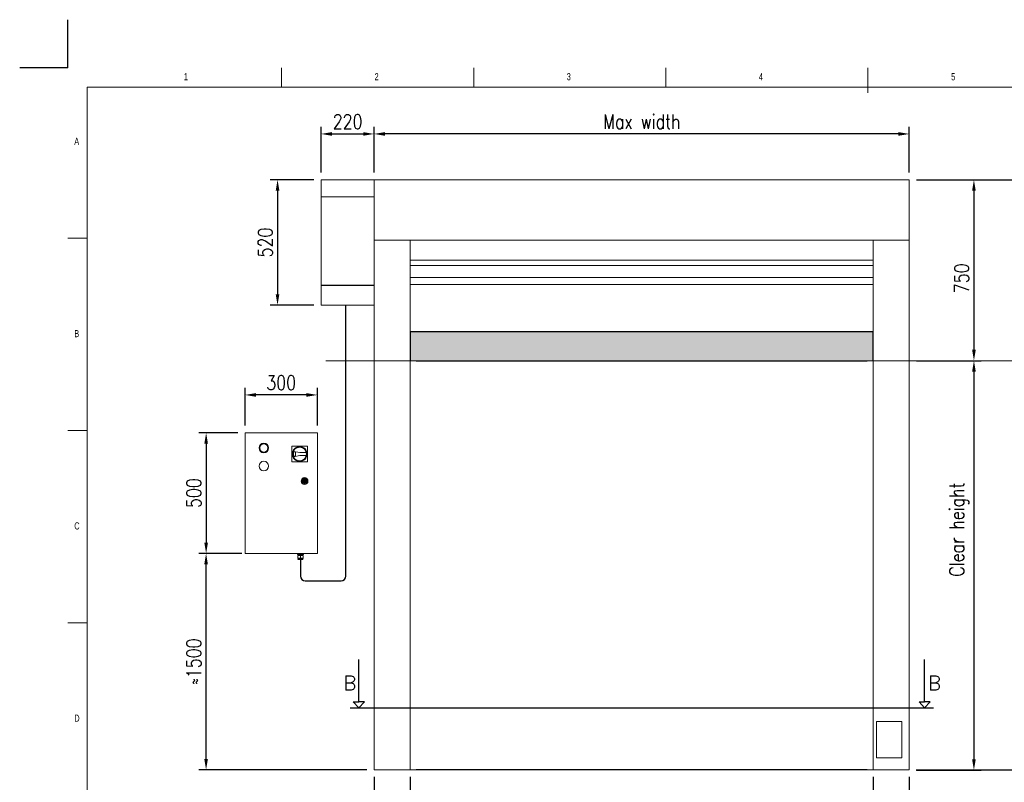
# Model space of a CAD drawing. Header units: millimetres. Extents: x 13750 to 27676, y 16366 to 21368.
# Tile 7 of 8: x 20716 to 24800, y 18205 to 21367. Entities that reach past the tile are written whole.
import ezdxf

# ---------------------------------------------------------------- set-up
doc = ezdxf.new("R2010")
doc.units = ezdxf.units.MM
doc.header["$LTSCALE"] = 50
doc.header["$PDSIZE"] = -1
doc.layers.add('FORMAT', color=7, linetype='Continuous')
doc.styles.add('NYIP', font='romans.shx', dxfattribs={"width": 0.8})
doc.styles.add('SLDTEXTSTYLE0', font='TXT', dxfattribs={"width": 0.75})
doc.dimstyles.new('STANDARD35', dxfattribs={"dimscale": 35, "dimtxt": 2, "dimasz": 1.5, "dimexe": 1, "dimexo": 1, "dimgap": 0.7, "dimtad": 1, "dimdec": 0, "dimdsep": 46, "dimtxsty": 'NYIP', "dimcen": 0, "dimclrd": 1, "dimclre": 1, "dimclrt": 2, "dimadec": 0, "dimazin": 0, "dimtfac": 1, "dimtdec": 0, "dimtix": 1, "dimtmove": 0, "dimatfit": 3, "dimfxl": 0, "dimtvp": 1, "dimtolj": 1, "dimtzin": 0, "dimarcsym": 0})

# ---------------------------------------------------------------- blocks, each defined once
blk = doc.blocks.new('A$C7C9C4F3F')
at = {"color": 7, "lineweight": 5}
blk.add_line((8295, 11245), (8295, 11504), dxfattribs=at)
at = {"layer": 'FORMAT', "color": 7, "lineweight": 5}
for p, q in [((2216, 11304), (2216, 11504)), ((4209, 11504), (4209, 11304)), ((6202, 11304), (6202, 11504)), ((16199, 11304), (199, 11304)), ((199, 11304), (199, 199)), ((199, 9738), (0, 9738)), ((0, 7745), (199, 7745)), ((0, 5752), (199, 5752))]:
    blk.add_line(p, q, dxfattribs=at)
at = {"color": 7, "lineweight": 5, "char_height": 73.8, "attachment_point": 1, "style": 'SLDTEXTSTYLE0'}
for s, insert in [('1', (1203, 11450)), ('2', (3180, 11450)), ('3', (5173, 11450)), ('4', (7166, 11450)), ('5', (9159, 11450)), ('A', (66, 10780)), ('B', (66, 8787)), ('C', (66, 6794)), ('D', (66, 4801))]:
    blk.add_mtext(s, dxfattribs=dict(at, insert=insert))
blk = doc.blocks.new('*D272')
at = {"color": 7, "lineweight": -2}
for p, q in [((24436.4, 20703.4), (24704.4, 20703.4)), ((24674.4, 20658.4), (24674.4, 19998.4)), ((24436.4, 19953.4), (24704.4, 19953.4))]:
    blk.add_line(p, q, dxfattribs=at)
at = {"color": 7}
for points in [[(24681.9, 20658.4), (24666.9, 20658.4), (24674.4, 20703.4)], [(24666.9, 19998.4), (24681.9, 19998.4), (24674.4, 19953.4)]]:
    blk.add_solid(points, dxfattribs=at)
at = {"layer": 'Defpoints', "color": 0}
for p in [(24406.4, 20703.4), (24406.4, 19953.4), (24674.4, 19953.4)]:
    blk.add_point(p, dxfattribs=at)
at = {"color": 7, "lineweight": 0, "insert": (24623.4, 20295), "char_height": 60, "attachment_point": 5, "rotation": 90, "style": 'NYIP'}
blk.add_mtext('\\A1;750', dxfattribs=at)
blk = doc.blocks.new('*D273')
at = {"color": 7, "lineweight": -2}
for p, q in [((24436.4, 19953.4), (24704.4, 19953.4)), ((24674.4, 19908.4), (24674.4, 18300.4)), ((24436.4, 18255.4), (24704.4, 18255.4))]:
    blk.add_line(p, q, dxfattribs=at)
at = {"color": 7}
for points in [[(24681.9, 19908.4), (24666.9, 19908.4), (24674.4, 19953.4)], [(24666.9, 18300.4), (24681.9, 18300.4), (24674.4, 18255.4)]]:
    blk.add_solid(points, dxfattribs=at)
at = {"layer": 'Defpoints', "color": 0}
for p in [(24406.4, 19953.4), (24406.4, 18255.4), (24674.4, 18255.4)]:
    blk.add_point(p, dxfattribs=at)
at = {"color": 7, "lineweight": 0, "insert": (24613.4, 19253.3), "char_height": 60, "attachment_point": 5, "rotation": 90, "style": 'NYIP'}
blk.add_mtext('\\A1;Clear height', dxfattribs=at)
blk = doc.blocks.new('*D274')
at = {"color": 7, "lineweight": -2}
for p, q in [((22336.4, 18227.4), (22336.4, 18000.2)), ((24256.4, 18227.4), (24256.4, 18000.2)), ((24211.4, 18030.2), (22381.4, 18030.2))]:
    blk.add_line(p, q, dxfattribs=at)
at = {"color": 7}
for points in [[(22381.4, 18037.7), (22381.4, 18022.7), (22336.4, 18030.2)], [(24211.4, 18022.7), (24211.4, 18037.7), (24256.4, 18030.2)]]:
    blk.add_solid(points, dxfattribs=at)
at = {"layer": 'Defpoints', "color": 0}
for p in [(22336.4, 18257.4), (24256.4, 18257.4), (22336.4, 18030.2)]:
    blk.add_point(p, dxfattribs=at)
at = {"color": 7, "lineweight": 0, "insert": (23296.4, 18081.2), "char_height": 60, "attachment_point": 5, "style": 'NYIP'}
blk.add_mtext('\\A1;Clear width^J', dxfattribs=at)
blk = doc.blocks.new('*D275')
at = {"color": 7, "lineweight": -2}
for p, q in [((22186.4, 18227.4), (22186.4, 18007.4)), ((22336.4, 18227.4), (22336.4, 18007.4)), ((22186.4, 18037.4), (21982.5, 18037.4)), ((22291.4, 18037.4), (22231.4, 18037.4))]:
    blk.add_line(p, q, dxfattribs=at)
at = {"color": 7}
for points in [[(22231.4, 18044.9), (22231.4, 18029.9), (22186.4, 18037.4)], [(22291.4, 18029.9), (22291.4, 18044.9), (22336.4, 18037.4)]]:
    blk.add_solid(points, dxfattribs=at)
at = {"layer": 'Defpoints', "color": 0}
for p in [(22186.4, 18257.4), (22336.4, 18257.4), (22186.4, 18037.4)]:
    blk.add_point(p, dxfattribs=at)
at = {"color": 7, "lineweight": 0, "insert": (22062, 18088.4), "char_height": 60, "attachment_point": 5, "style": 'NYIP'}
blk.add_mtext('\\A1;150', dxfattribs=at)
blk = doc.blocks.new('*D276')
at = {"color": 7, "lineweight": -2}
for p, q in [((24256.4, 18227.4), (24256.4, 17995.4)), ((24406.4, 18227.4), (24406.4, 17995.4)), ((24301.4, 18025.4), (24361.4, 18025.4)), ((24406.4, 18025.4), (24610.3, 18025.4))]:
    blk.add_line(p, q, dxfattribs=at)
at = {"color": 7}
for points in [[(24301.4, 18032.9), (24301.4, 18017.9), (24256.4, 18025.4)], [(24361.4, 18017.9), (24361.4, 18032.9), (24406.4, 18025.4)]]:
    blk.add_solid(points, dxfattribs=at)
at = {"layer": 'Defpoints', "color": 0}
for p in [(24256.4, 18257.4), (24406.4, 18257.4), (24406.4, 18025.4)]:
    blk.add_point(p, dxfattribs=at)
at = {"color": 7, "lineweight": 0, "insert": (24530.9, 18076.4), "char_height": 60, "attachment_point": 5, "style": 'NYIP'}
blk.add_mtext('\\A1;150', dxfattribs=at)
blk = doc.blocks.new('*D277')
at = {"color": 7, "lineweight": -2}
for p, q in [((21650.8, 19684.4), (21650.8, 19841.4)), ((21905.8, 19811.4), (21695.8, 19811.4)), ((21950.8, 19684.4), (21950.8, 19841.4))]:
    blk.add_line(p, q, dxfattribs=at)
at = {"color": 7}
for points in [[(21695.8, 19818.9), (21695.8, 19803.9), (21650.8, 19811.4)], [(21905.8, 19803.9), (21905.8, 19818.9), (21950.8, 19811.4)]]:
    blk.add_solid(points, dxfattribs=at)
at = {"layer": 'Defpoints', "color": 0}
for p in [(21650.8, 19811.4), (21650.8, 19654.4), (21950.8, 19654.4)]:
    blk.add_point(p, dxfattribs=at)
at = {"color": 7, "lineweight": 0, "insert": (21800.8, 19862.4), "char_height": 60, "attachment_point": 5, "style": 'NYIP'}
blk.add_mtext('\\A1;300', dxfattribs=at)
blk = doc.blocks.new('*D278')
at = {"color": 7, "lineweight": -2}
for p, q in [((21620.8, 19654.4), (21459.5, 19654.4)), ((21489.5, 19609.4), (21489.5, 19199.4)), ((21620.8, 19154.4), (21459.5, 19154.4))]:
    blk.add_line(p, q, dxfattribs=at)
at = {"color": 7}
for points in [[(21497, 19609.4), (21482, 19609.4), (21489.5, 19654.4)], [(21482, 19199.4), (21497, 19199.4), (21489.5, 19154.4)]]:
    blk.add_solid(points, dxfattribs=at)
at = {"layer": 'Defpoints', "color": 0}
for p in [(21650.8, 19654.4), (21489.5, 19154.4), (21650.8, 19154.4)]:
    blk.add_point(p, dxfattribs=at)
at = {"color": 7, "lineweight": 0, "insert": (21438.5, 19404.4), "char_height": 60, "attachment_point": 5, "rotation": 90, "style": 'NYIP'}
blk.add_mtext('\\A1;500', dxfattribs=at)
blk = doc.blocks.new('*D279')
at = {"color": 7, "lineweight": -2}
for p, q in [((21936.4, 20703.4), (21755.7, 20703.4)), ((21785.7, 20658.4), (21785.7, 20228.4)), ((21936.4, 20183.4), (21755.7, 20183.4))]:
    blk.add_line(p, q, dxfattribs=at)
at = {"color": 7}
for points in [[(21793.2, 20658.4), (21778.2, 20658.4), (21785.7, 20703.4)], [(21778.2, 20228.4), (21793.2, 20228.4), (21785.7, 20183.4)]]:
    blk.add_solid(points, dxfattribs=at)
at = {"layer": 'Defpoints', "color": 0}
for p in [(21966.4, 20703.4), (21785.7, 20183.4), (21966.4, 20183.4)]:
    blk.add_point(p, dxfattribs=at)
at = {"color": 7, "lineweight": 0, "insert": (21734.7, 20443.4), "char_height": 60, "attachment_point": 5, "rotation": 90, "style": 'NYIP'}
blk.add_mtext('\\A1;520', dxfattribs=at)
blk = doc.blocks.new('*D280')
at = {"color": 7, "lineweight": -2}
for p, q in [((21966.4, 20733.4), (21966.4, 20923.4)), ((22186.4, 20733.4), (22186.4, 20923.4)), ((22011.4, 20893.4), (22141.4, 20893.4))]:
    blk.add_line(p, q, dxfattribs=at)
at = {"color": 7}
for points in [[(22011.4, 20900.9), (22011.4, 20885.9), (21966.4, 20893.4)], [(22141.4, 20885.9), (22141.4, 20900.9), (22186.4, 20893.4)]]:
    blk.add_solid(points, dxfattribs=at)
at = {"layer": 'Defpoints', "color": 0}
for p in [(22186.4, 20893.4), (21966.4, 20703.4), (22186.4, 20703.4)]:
    blk.add_point(p, dxfattribs=at)
at = {"color": 7, "lineweight": 0, "insert": (22076.4, 20944.4), "char_height": 60, "attachment_point": 5, "style": 'NYIP'}
blk.add_mtext('\\A1;220', dxfattribs=at)
blk = doc.blocks.new('*D281')
at = {"color": 7, "lineweight": -2}
for p, q in [((24436.4, 20703.4), (24992.4, 20703.4)), ((24962.4, 20658.4), (24962.4, 18302.4)), ((24435.2, 18257.4), (24992.4, 18257.4))]:
    blk.add_line(p, q, dxfattribs=at)
at = {"color": 7}
for points in [[(24969.9, 20658.4), (24954.9, 20658.4), (24962.4, 20703.4)], [(24954.9, 18302.4), (24969.9, 18302.4), (24962.4, 18257.4)]]:
    blk.add_solid(points, dxfattribs=at)
at = {"layer": 'Defpoints', "color": 0}
for p in [(24406.4, 20703.4), (24405.2, 18257.4), (24962.4, 18257.4)]:
    blk.add_point(p, dxfattribs=at)
at = {"color": 7, "lineweight": 0, "insert": (24901.4, 19480.4), "char_height": 60, "attachment_point": 5, "rotation": 90, "style": 'NYIP'}
blk.add_mtext('\\A1;Max height', dxfattribs=at)
blk = doc.blocks.new('*D282')
at = {"color": 7, "lineweight": -2}
for p, q in [((22186.4, 20733.4), (22186.4, 20923.4)), ((24406.4, 20733.4), (24406.4, 20923.4)), ((24361.4, 20893.4), (22231.4, 20893.4))]:
    blk.add_line(p, q, dxfattribs=at)
at = {"color": 7}
for points in [[(22231.4, 20900.9), (22231.4, 20885.9), (22186.4, 20893.4)], [(24361.4, 20885.9), (24361.4, 20900.9), (24406.4, 20893.4)]]:
    blk.add_solid(points, dxfattribs=at)
at = {"layer": 'Defpoints', "color": 0}
for p in [(22186.4, 20893.4), (22186.4, 20703.4), (24406.4, 20703.4)]:
    blk.add_point(p, dxfattribs=at)
at = {"color": 7, "lineweight": 0, "insert": (23296.4, 20944.4), "char_height": 60, "attachment_point": 5, "style": 'NYIP'}
blk.add_mtext('\\A1;Max width', dxfattribs=at)
blk = doc.blocks.new('*D288')
at = {"color": 7, "lineweight": -2}
for p, q in [((21638, 19154.2), (21459.3, 19154.2)), ((21489.3, 18302.4), (21489.3, 19109.2)), ((22156.4, 18257.4), (21459.3, 18257.4))]:
    blk.add_line(p, q, dxfattribs=at)
at = {"color": 7}
for points in [[(21496.8, 19109.2), (21481.8, 19109.2), (21489.3, 19154.2)], [(21481.8, 18302.4), (21496.8, 18302.4), (21489.3, 18257.4)]]:
    blk.add_solid(points, dxfattribs=at)
at = {"layer": 'Defpoints', "color": 0}
for p in [(21489.3, 19154.2), (21668, 19154.2), (22186.4, 18257.4)]:
    blk.add_point(p, dxfattribs=at)
at = {"color": 7, "lineweight": 0, "insert": (21438.3, 18705.8), "char_height": 60, "attachment_point": 5, "rotation": 90, "style": 'NYIP'}
blk.add_mtext('\\A1;≈1500', dxfattribs=at)

msp = doc.modelspace()

# ---------------------------------------------------------------- hatches: boundary and pattern name
h = msp.add_hatch(color=256)
h.set_gradient(color2=(0, 0, 0), one_color=1)
h.paths.add_polyline_path([(24256.4, 19953.4), (24256.4, 20073.4), (22336.4, 20073.4), (22336.4, 19953.4)])

# ---------------------------------------------------------------- linework, layer by layer
at = {"color": 2}
for q in [(20916.1, 21367), (20716.1, 21167)]:
    msp.add_line((20916.1, 21167), q, dxfattribs=at)
at = {"lineweight": 5}
for p, q in [((22186.4, 20703.4), (21966.4, 20703.4)), ((21966.4, 20632.4), (21966.4, 20703.4)), ((22186.4, 20632.4), (21966.4, 20632.4)), ((21966.4, 20256.4), (21966.4, 20632.4)), ((21966.4, 20183.4), (21966.4, 20256.4)), ((22186.4, 20183.4), (21966.4, 20183.4))]:
    msp.add_line(p, q, dxfattribs=at)
at = {"linetype": 'Continuous', "lineweight": 15}
for p, q in [((22186.4, 20703.4), (24406.4, 20703.4)), ((22186.4, 20680.2), (22186.4, 20703.4)), ((22186.4, 20679.5), (22186.4, 20680.2)), ((22186.4, 20678.5), (22186.4, 20679.5)), ((22186.4, 20677.2), (22186.4, 20678.5)), ((22186.4, 20657.9), (22186.4, 20677.2)), ((24406.4, 20701.9), (24406.4, 20703.4)), ((24406.4, 20701.8), (24406.4, 20701.9)), ((24406.4, 20697.2), (24406.4, 20701.8)), ((24406.4, 20697.2), (24406.4, 20696.3)), ((24406.4, 20695.8), (24406.4, 20696.2)), ((24406.4, 20695.8), (24406.4, 20680.7)), ((24406.4, 20680), (24406.4, 20680.7)), ((24406.4, 20679), (24406.4, 20680)), ((24406.4, 20677.7), (24406.4, 20679)), ((24406.4, 20677.7), (24406.4, 20658.4)), ((22186.4, 20655), (22186.4, 20657.9)), ((22186.4, 20653.7), (22186.4, 20655)), ((22186.4, 20625.7), (22186.4, 20653.7)), ((24406.4, 20655.5), (24406.4, 20658.4)), ((24406.4, 20654.2), (24406.4, 20655.5)), ((24406.4, 20626.2), (24406.4, 20654.2)), ((24406.4, 20625.5), (24406.4, 20626.2)), ((22186.4, 20625), (22186.4, 20625.7)), ((22186.4, 20528.4), (22186.4, 20625)), ((24406.4, 20528.9), (24406.4, 20625.5)), ((22186.4, 20527.7), (22186.4, 20528.4)), ((22186.4, 20499.7), (22186.4, 20527.7)), ((24406.4, 20528.2), (24406.4, 20528.9)), ((24406.4, 20500.2), (24406.4, 20528.2)), ((22186.4, 20498.4), (22186.4, 20499.7)), ((22186.4, 20474.9), (22186.4, 20498.4)), ((22186.4, 20473.9), (22186.4, 20474.9)), ((22186.4, 20458.2), (22186.4, 20473.9)), ((24406.4, 20498.9), (24406.4, 20500.2)), ((24406.4, 20475.4), (24406.4, 20498.9)), ((24406.4, 20474.4), (24406.4, 20475.4)), ((24406.4, 20458.7), (24406.4, 20474.4)), ((22186.4, 20457.6), (22186.4, 20458.2)), ((22186.4, 20452.1), (22186.4, 20457.6)), ((22186.4, 20452.6), (24406.4, 20452.6)), ((22186.4, 20452.5), (24406.4, 20452.5)), ((22186.4, 18257.4), (22186.4, 20452.5)), ((22186.4, 20452), (22186.4, 20452.1)), ((22336.4, 18257.4), (22336.4, 20452.6)), ((24256.4, 18257.4), (24256.4, 20452.5)), ((24406.4, 20458.1), (24406.4, 20458.7)), ((24406.4, 20452.6), (24406.4, 20458.1)), ((24406.4, 20452.5), (24406.4, 20452.6)), ((24406.4, 18257.4), (24406.4, 20452.5)), ((22336.4, 20370.6), (24256.4, 20370.6)), ((22336.4, 20370.5), (24256.4, 20370.5)), ((22336.4, 20347.9), (24256.4, 20347.9)), ((22336.4, 20297.9), (24256.4, 20297.9)), ((22336.4, 20268.8), (24256.4, 20268.8)), ((26900, 19953.4), (21986.4, 19953.4)), ((24270.7, 18307.4), (24270.7, 18457.4)), ((24270.7, 18457.4), (24375.7, 18457.4)), ((24375.7, 18457.4), (24375.7, 18307.4)), ((24375.7, 18307.4), (24270.7, 18307.4)), ((22187.7, 18257.4), (22186.4, 18257.4)), ((22210.2, 18257.4), (22187.7, 18257.4)), ((22213.2, 18257.4), (22210.2, 18257.4)), ((22239.2, 18257.4), (22213.2, 18257.4)), ((22239.2, 18257.4), (22322.2, 18257.4)), ((22357.3, 18257.4), (22322.2, 18257.4)), ((22361.4, 18257.4), (22357.3, 18257.4)), ((24231.4, 18257.4), (24235.6, 18257.4)), ((24235.6, 18257.4), (24270.7, 18257.4)), ((24353.7, 18257.4), (24270.7, 18257.4)), ((24353.7, 18257.4), (24379.7, 18257.4)), ((24379.7, 18257.4), (24382.6, 18257.4)), ((24382.6, 18257.4), (24405.2, 18257.4)), ((24405.2, 18257.4), (24406.4, 18257.4))]:
    msp.add_line(p, q, dxfattribs=at)
for p, q in [((22186.4, 20264.4), (21966.4, 20264.4)), ((22069, 19060.4), (22069, 20183.4)), ((24256.4, 20073.4), (22336.4, 20073.4)), ((22336.4, 20073.4), (22336.4, 19953.4)), ((24256.4, 19953.4), (24256.4, 20073.4)), ((22361.4, 19953.4), (24231.4, 19953.4)), ((21880.8, 19128.4), (21880.8, 19060.4)), ((21900.8, 19040.4), (22049, 19040.4)), ((22123, 18539.2), (22123, 18714.6)), ((24469.8, 18539.2), (24469.8, 18714.6)), ((22086.4, 18514.6), (24506.4, 18514.6)), ((22123, 18514.6), (22099.9, 18539.2)), ((22099.9, 18539.2), (22123, 18539.2)), ((22123, 18514.6), (22146.1, 18539.2)), ((22146.1, 18539.2), (22123, 18539.2)), ((24469.8, 18514.6), (24446.8, 18539.2)), ((24446.8, 18539.2), (24469.8, 18539.2)), ((24446.8, 18539.2), (24469.8, 18539.2)), ((24469.8, 18514.6), (24492.9, 18539.2)), ((24492.9, 18539.2), (24469.8, 18539.2)), ((24492.9, 18539.2), (24469.8, 18539.2)), ((24231.4, 18257.4), (22361.4, 18257.4))]:
    msp.add_line(p, q)
at = {"linetype": 'Continuous', "lineweight": 5}
for p, q in [((21950.8, 19654.4), (21650.8, 19654.4)), ((21650.8, 19154.4), (21650.8, 19654.4)), ((21950.8, 19154.4), (21950.8, 19654.4)), ((21845.3, 19598.9), (21845.3, 19533.9)), ((21910.3, 19598.9), (21845.3, 19598.9)), ((21877.8, 19572.4), (21852.1, 19577.4)), ((21859.8, 19573.8), (21853.3, 19575.2)), ((21859.8, 19559.1), (21859.8, 19573.8)), ((21859.8, 19559.1), (21859.8, 19573.8)), ((21905.2, 19572.4), (21877.8, 19572.4)), ((21910.3, 19533.9), (21910.3, 19598.9)), ((21845.3, 19533.9), (21910.3, 19533.9)), ((21852.1, 19555.4), (21877.8, 19560.4)), ((21853.3, 19557.7), (21859.8, 19559.1)), ((21877.8, 19560.4), (21905.2, 19560.4)), ((21893.1, 19456.4), (21890.1, 19456.4)), ((21890.1, 19452.4), (21893.1, 19452.4)), ((21905.6, 19456.4), (21902.6, 19456.4)), ((21902.6, 19452.4), (21905.6, 19452.4)), ((21650.8, 19154.4), (21950.8, 19154.4)), ((21868.3, 19149.4), (21868.3, 19154.4)), ((21874.6, 19149.4), (21868.3, 19149.4)), ((21870, 19134.4), (21870, 19145.4)), ((21880.8, 19145.4), (21870, 19145.4)), ((21870, 19134.4), (21870.6, 19130.9)), ((21875.4, 19134.4), (21870, 19134.4)), ((21870.6, 19130.9), (21891.1, 19130.9)), ((21872.8, 19149.4), (21872.8, 19145.4)), ((21888.1, 19128.4), (21873.5, 19128.4)), ((21874.6, 19149.4), (21874.6, 19154.4)), ((21887.1, 19149.4), (21874.6, 19149.4)), ((21880.8, 19134.4), (21875.4, 19134.4)), ((21880.8, 19134.4), (21880.8, 19145.4)), ((21891.7, 19145.4), (21880.8, 19145.4)), ((21886.2, 19134.4), (21880.8, 19134.4)), ((21891.7, 19134.4), (21886.2, 19134.4)), ((21887.1, 19149.4), (21887.1, 19154.4)), ((21893.3, 19149.4), (21887.1, 19149.4)), ((21888.8, 19145.4), (21888.8, 19149.4)), ((21891.1, 19130.9), (21891.7, 19134.4)), ((21891.7, 19134.4), (21891.7, 19145.4)), ((21893.3, 19149.4), (21893.3, 19154.4))]:
    msp.add_line(p, q, dxfattribs=at)
at = {"linetype": 'Continuous', "lineweight": 15}
for centre, radius in [((21728.8, 19591.4), 20), ((21728.8, 19591.4), 17), ((21877.8, 19566.4), 31), ((21877.8, 19566.4), 28), ((21728.8, 19516.4), 20), ((21897.8, 19454.4), 14), ((21897.8, 19454.4), 12), ((21897.8, 19454.4), 8), ((21897.8, 19454.4), 2)]:
    msp.add_circle(centre, radius, dxfattribs=at)
for centre, radius, start, end in [((21877.8, 19566.4), 28, 156.8676, 203.1324), ((21877.8, 19566.4), 26, 160.4063, 199.5937), ((21877.8, 19566.4), 28, 347.6264, 12.3736), ((21897.8, 19454.4), 8, 14.4775, 165.5225), ((21897.8, 19454.4), 8, 194.4775, 345.5225), ((21897.8, 19454.4), 5.15, 22.8511, 157.1489), ((21897.8, 19454.4), 5.15, 202.8511, 337.1489), ((21873.5, 19131.4), 3, 189.4623, 270), ((21888.1, 19131.4), 3, 270, 350.5377)]:
    msp.add_arc(centre, radius, start, end, dxfattribs=at)
for centre, start, end in [((21900.8, 19060.4), 180, 270), ((22049, 19060.4), 270, 0)]:
    msp.add_arc(centre, 20, start, end)

# ---------------------------------------------------------------- block references
at = {"xscale": 0.4, "yscale": 0.4, "zscale": 0.4}
msp.add_blockref('A$C7C9C4F3F', (20916.1, 16565.5), dxfattribs=at)

# ---------------------------------------------------------------- texts
at = {"color": 7, "lineweight": 0, "style": 'NYIP'}
for p in [(22058.2, 18587), (24483.6, 18587)]:
    msp.add_text('B', height=60, dxfattribs=at).set_placement(p)

# ---------------------------------------------------------------- dimensions: what is measured, and where the dimension line sits
at = {"color": 7, "lineweight": 0}
for base, p1, p2, angle, text, picture, middle in [((22186.4, 20893.4), (24406.4, 20703.4), (22186.4, 20703.4), 180, 'Max width', '*D282', (23296.4, 20944.4)), ((24962.4, 18257.4), (24406.4, 20703.4), (24405.2, 18257.4), 90, 'Max height', '*D281', (24901.4, 19480.4)), ((21489.3, 19154.2), (22186.4, 18257.4), (21668, 19154.2), 90, '≈1500', '*D288', (21438.3, 18705.8)), ((22336.4, 18030.2), (24256.4, 18257.4), (22336.4, 18257.4), 180, 'Clear width^J', '*D274', (23296.4, 18081.2))]:
    dim = msp.add_linear_dim(base=base, p1=p1, p2=p2, angle=angle, text=text, dimstyle='STANDARD35', override={"dimscale": 30, "dimclrd": 7, "dimclre": 7, "dimclrt": 7}, dxfattribs=at)
    dim.commit()
    dim.dimension.update_dxf_attribs({"geometry": picture, "text_midpoint": middle})
for base, p1, p2, angle, picture, middle in [((22186.4, 20893.4), (21966.4, 20703.4), (22186.4, 20703.4), 180, '*D280', (22076.4, 20944.4)), ((21785.7, 20183.4), (21966.4, 20703.4), (21966.4, 20183.4), 90, '*D279', (21734.7, 20443.4)), ((21650.8, 19811.4), (21950.8, 19654.4), (21650.8, 19654.4), 0, '*D277', (21800.8, 19862.4)), ((21489.5, 19154.4), (21650.8, 19654.4), (21650.8, 19154.4), 90, '*D278', (21438.5, 19404.4))]:
    dim = msp.add_linear_dim(base=base, p1=p1, p2=p2, angle=angle, dimstyle='STANDARD35', override={"dimscale": 30, "dimclrd": 7, "dimclre": 7, "dimclrt": 7}, dxfattribs=at)
    dim.commit()
    dim.dimension.update_dxf_attribs({"geometry": picture, "text_midpoint": middle})
for base, p1, p2, angle, picture, middle in [((24674.4, 19953.4), (24406.4, 20703.4), (24406.4, 19953.4), 90, '*D272', (24674.4, 20295)), ((22186.4, 18037.4), (22336.4, 18257.4), (22186.4, 18257.4), 180, '*D275', (22062, 18037.4)), ((24406.4, 18025.4), (24256.4, 18257.4), (24406.4, 18257.4), 180, '*D276', (24530.9, 18025.4))]:
    dim = msp.add_linear_dim(base=base, p1=p1, p2=p2, angle=angle, dimstyle='STANDARD35', override={"dimscale": 30, "dimclrd": 7, "dimclre": 7, "dimclrt": 7}, dxfattribs=at)
    dim.commit()
    dim.dimension.update_dxf_attribs({"geometry": picture, "text_midpoint": middle, "dimtype": 160})
dim = msp.add_linear_dim(base=(24674.4, 18255.4), p1=(24406.4, 19953.4), p2=(24406.4, 18255.4), angle=90, text='Clear height', dimstyle='STANDARD35', override={"dimscale": 30, "dimclrd": 7, "dimclre": 7, "dimclrt": 7}, dxfattribs=at)
dim.commit()
dim.dimension.update_dxf_attribs({"geometry": '*D273', "text_midpoint": (24674.4, 19253.3), "dimtype": 160})

doc.saveas('drawing.dxf')
